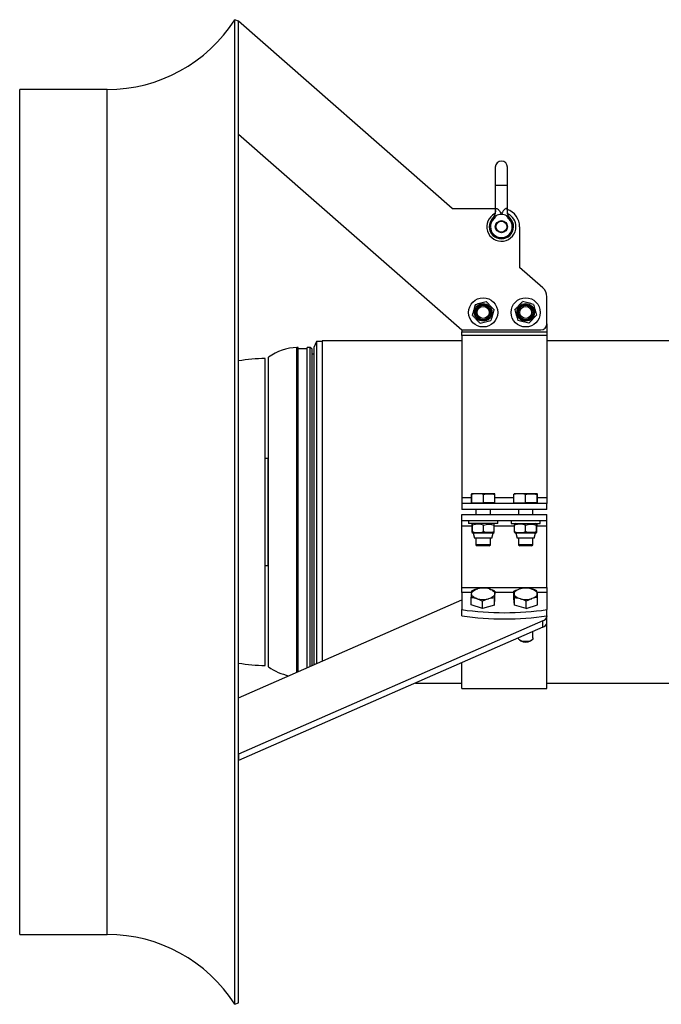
# Model space of a CAD drawing. Header units: millimetres. Extents: x 910 to 1967, y 1147 to 1973.
# Tile 1 of 6: x 910 to 1439, y 1147 to 1958. Entities that reach past the tile are written whole.
import ezdxf

# ---------------------------------------------------------------- set-up
doc = ezdxf.new("R2010")
doc.units = ezdxf.units.MM

msp = doc.modelspace()

# ---------------------------------------------------------------- linework, layer by layer
at = {"color": 7, "linetype": 'Continuous', "lineweight": 25}
for p, q in [((1090.46, 1956.36), (1087.66, 1957.56)), ((1087.66, 1146.56), (1087.66, 1957.56)), ((1090.44, 1956.35), (1090.45, 1956.35)), ((1266.54, 1802.06), (1090.45, 1956.36)), ((1090.45, 1352.52), (1090.45, 1956.35)), ((982.45, 1900.06), (910.45, 1900.06)), ((910.45, 1204.06), (910.45, 1900.06)), ((1090.45, 1863.29), (1274.45, 1702.06)), ((1301.95, 1836.06), (1301.95, 1821.06)), ((1311.95, 1821.06), (1311.95, 1836.06)), ((1301.95, 1821.06), (1301.95, 1800.31)), ((1311.95, 1800.31), (1311.95, 1821.06)), ((1266.54, 1802.06), (1301.95, 1802.06)), ((1299.72, 1793.97), (1300.44, 1793.28)), ((1314.18, 1793.97), (1313.45, 1793.28)), ((1321.95, 1787.06), (1321.95, 1753.51)), ((1341.04, 1736.78), (1321.95, 1753.51)), ((1344.45, 1707.06), (1344.45, 1729.26)), ((1344.45, 1707.06), (1344.45, 1700.5)), ((1274.45, 1702.06), (1339.45, 1702.06)), ((1274.45, 1702.06), (1274.45, 1700.5)), ((1274.45, 1700.5), (1344.45, 1700.5)), ((1274.45, 1697.56), (1274.45, 1700.5)), ((1344.45, 1697.56), (1274.45, 1697.56)), ((1274.45, 1697.56), (1274.45, 1563.66)), ((1344.45, 1700.5), (1344.45, 1697.56)), ((1344.45, 1697.56), (1344.45, 1563.66)), ((1139.67, 1687.56), (1138.67, 1687.56)), ((1138.67, 1552.06), (1138.67, 1687.56)), ((1139.67, 1552.06), (1139.67, 1687.56)), ((1149.67, 1687.56), (1147.17, 1687.56)), ((1147.17, 1552.06), (1147.17, 1687.56)), ((1151.17, 1686.06), (1149.67, 1687.56)), ((1149.67, 1552.06), (1149.67, 1687.56)), ((1154.8, 1692.56), (1152.47, 1687.56)), ((1152.47, 1687.56), (1152.47, 1426.22)), ((1159.47, 1692.56), (1154.8, 1692.56)), ((1154.8, 1692.56), (1154.8, 1427.24)), ((1274.45, 1692.98), (1159.47, 1692.98)), ((1159.47, 1692.98), (1159.47, 1429.29)), ((1486.45, 1692.98), (1344.45, 1692.98)), ((1115.37, 1552.06), (1115.37, 1679.56)), ((1147.17, 1686.56), (1139.67, 1686.56)), ((1151.17, 1552.06), (1151.17, 1686.06)), ((1152.47, 1682.06), (1151.17, 1682.06)), ((1112.47, 1425.68), (1112.47, 1678.44)), ((1115.07, 1596.14), (1112.47, 1596.05)), ((1282.32, 1559.66), (1282.32, 1566.63)), ((1287.39, 1567.16), (1282.45, 1567.16)), ((1282.58, 1559.66), (1282.58, 1566.63)), ((1296.89, 1567.16), (1287.39, 1567.16)), ((1292.2, 1559.66), (1292.2, 1566.63)), ((1301.45, 1567.16), (1296.89, 1567.16)), ((1301.57, 1559.66), (1301.57, 1566.63)), ((1317.32, 1559.66), (1317.32, 1566.63)), ((1322.01, 1567.16), (1317.45, 1567.16)), ((1331.51, 1567.16), (1322.01, 1567.16)), ((1326.69, 1559.66), (1326.69, 1566.63)), ((1336.45, 1567.16), (1331.51, 1567.16)), ((1336.32, 1559.66), (1336.32, 1566.63)), ((1336.57, 1559.66), (1336.57, 1566.63)), ((1274.45, 1563.66), (1274.45, 1559.06)), ((1274.45, 1559.06), (1274.45, 1554.06)), ((1344.45, 1559.06), (1274.45, 1559.06)), ((1282.58, 1559.66), (1282.32, 1559.66)), ((1282.58, 1559.66), (1292.2, 1559.66)), ((1283.29, 1559.66), (1283.63, 1559.06)), ((1301.57, 1559.66), (1292.2, 1559.66)), ((1300.26, 1559.06), (1300.61, 1559.66)), ((1317.32, 1559.66), (1326.69, 1559.66)), ((1318.29, 1559.66), (1318.63, 1559.06)), ((1336.32, 1559.66), (1326.69, 1559.66)), ((1335.26, 1559.06), (1335.61, 1559.66)), ((1336.57, 1559.66), (1336.32, 1559.66)), ((1344.45, 1563.66), (1344.45, 1559.06)), ((1344.45, 1554.06), (1344.45, 1559.06)), ((1115.37, 1424.56), (1115.37, 1552.06)), ((1138.67, 1420.17), (1138.67, 1552.06)), ((1139.67, 1420.61), (1139.67, 1552.06)), ((1147.17, 1423.9), (1147.17, 1552.06)), ((1149.67, 1424.99), (1149.67, 1552.06)), ((1151.17, 1425.65), (1151.17, 1552.06)), ((1344.45, 1554.06), (1274.45, 1554.06)), ((1274.45, 1545.06), (1274.45, 1550.06)), ((1274.45, 1550.06), (1344.45, 1550.06)), ((1285.95, 1554.06), (1285.95, 1550.06)), ((1297.95, 1550.06), (1297.95, 1554.06)), ((1320.95, 1554.06), (1320.95, 1550.06)), ((1332.95, 1550.06), (1332.95, 1554.06)), ((1344.45, 1545.06), (1344.45, 1550.06)), ((1274.45, 1545.06), (1344.45, 1545.06)), ((1274.45, 1540.46), (1274.45, 1545.06)), ((1279.95, 1545.06), (1279.95, 1542.56)), ((1303.95, 1542.56), (1279.95, 1542.56)), ((1282.83, 1535.87), (1282.83, 1541.25)), ((1283.82, 1542.56), (1282.92, 1542.04)), ((1283.07, 1535.87), (1283.07, 1541.25)), ((1292.19, 1535.87), (1292.19, 1541.25)), ((1300.97, 1542.04), (1300.07, 1542.56)), ((1301.07, 1535.87), (1301.07, 1541.25)), ((1303.95, 1542.56), (1303.95, 1545.06)), ((1314.95, 1545.06), (1314.95, 1542.56)), ((1314.95, 1542.56), (1338.95, 1542.56)), ((1317.83, 1535.87), (1317.83, 1541.25)), ((1318.82, 1542.56), (1317.92, 1542.04)), ((1326.71, 1535.87), (1326.71, 1541.25)), ((1335.97, 1542.04), (1335.07, 1542.56)), ((1335.82, 1535.87), (1335.82, 1541.25)), ((1336.07, 1535.87), (1336.07, 1541.25)), ((1338.95, 1542.56), (1338.95, 1545.06)), ((1344.45, 1540.46), (1344.45, 1545.06)), ((1274.45, 1489.89), (1274.45, 1540.46)), ((1282.92, 1535.08), (1283.82, 1534.56)), ((1283.82, 1534.56), (1284.9, 1530.56)), ((1283.83, 1534.56), (1283.82, 1534.56)), ((1300.07, 1534.56), (1283.83, 1534.56)), ((1299, 1530.56), (1300.07, 1534.56)), ((1300.07, 1534.56), (1300.97, 1535.08)), ((1317.92, 1535.08), (1318.82, 1534.56)), ((1318.82, 1534.56), (1319.9, 1530.56)), ((1335.07, 1534.56), (1318.82, 1534.56)), ((1334, 1530.56), (1335.07, 1534.56)), ((1335.07, 1534.56), (1335.97, 1535.08)), ((1344.45, 1489.89), (1344.45, 1540.46)), ((1284.9, 1530.56), (1284.9, 1530.56)), ((1299, 1530.56), (1284.9, 1530.56)), ((1285.95, 1530.56), (1285.95, 1525.14)), ((1285.95, 1525.14), (1287.02, 1524.06)), ((1292.09, 1525.14), (1285.95, 1525.14)), ((1297.95, 1525.14), (1292.09, 1525.14)), ((1296.87, 1524.06), (1297.95, 1525.14)), ((1297.95, 1525.14), (1297.95, 1530.56)), ((1334, 1530.56), (1319.9, 1530.56)), ((1320.95, 1530.56), (1320.95, 1525.14)), ((1320.95, 1525.14), (1322.02, 1524.06)), ((1332.95, 1525.14), (1320.95, 1525.14)), ((1331.87, 1524.06), (1332.95, 1525.14)), ((1332.95, 1525.14), (1332.95, 1530.56)), ((1292.06, 1524.06), (1287.02, 1524.06)), ((1296.87, 1524.06), (1292.06, 1524.06)), ((1331.87, 1524.06), (1322.02, 1524.06)), ((1112.47, 1508.07), (1115.07, 1507.98)), ((1274.45, 1489.89), (1344.45, 1489.89)), ((1274.45, 1485.76), (1274.45, 1489.89)), ((1274.45, 1485.76), (1274.45, 1471.66)), ((1282.56, 1485.76), (1274.45, 1485.76)), ((1301.69, 1480.7), (1301.69, 1486.73)), ((1317.2, 1485.76), (1301.69, 1485.76)), ((1317.2, 1480.7), (1317.2, 1486.73)), ((1344.45, 1485.76), (1336.34, 1485.76)), ((1344.45, 1489.89), (1344.45, 1485.76)), ((1344.45, 1485.76), (1344.45, 1471.66)), ((1090.45, 1399.05), (1274.45, 1479.66)), ((1282.2, 1475.66), (1282.2, 1481.69)), ((1291.43, 1472.7), (1291.43, 1478.73)), ((1301.18, 1475.22), (1301.18, 1481.25)), ((1301.18, 1475.22), (1301.69, 1480.7)), ((1317.71, 1475.22), (1317.2, 1480.7)), ((1317.71, 1475.22), (1317.71, 1481.25)), ((1327.46, 1472.7), (1327.46, 1478.73)), ((1336.69, 1475.66), (1336.69, 1481.69)), ((1274.45, 1466.46), (1274.45, 1471.66)), ((1291.43, 1472.7), (1282.2, 1475.66)), ((1301.18, 1475.22), (1291.43, 1472.7)), ((1327.46, 1472.7), (1317.71, 1475.22)), ((1327.46, 1472.7), (1336.69, 1475.66)), ((1344.45, 1466.46), (1344.45, 1471.66)), ((1341.04, 1462.3), (1090.45, 1352.51)), ((1341.04, 1457.1), (1341.04, 1462.3)), ((1344.45, 1466.46), (1344.45, 1466.06)), ((1344.45, 1460.86), (1344.45, 1466.06)), ((1344.45, 1406.56), (1344.45, 1460.86)), ((1341.04, 1457.1), (1090.45, 1347.32)), ((1332.95, 1448.28), (1332.95, 1453.56)), ((1320.95, 1448.3), (1320.95, 1448.28)), ((1322.05, 1446.55), (1322.93, 1445.93)), ((1330.97, 1445.93), (1331.85, 1446.55)), ((1274.45, 1406.56), (1274.45, 1427.93)), ((1236.13, 1411.14), (1274.45, 1411.14)), ((1344.45, 1411.14), (1486.45, 1411.14)), ((1274.45, 1406.56), (1344.45, 1406.56)), ((1090.44, 1352.52), (1090.45, 1352.52)), ((1090.45, 1349.91), (1090.45, 1352.51)), ((1090.45, 1347.32), (1090.45, 1349.91)), ((1090.45, 1147.76), (1090.45, 1347.32)), ((910.45, 1204.06), (982.45, 1204.06)), ((1087.66, 1146.56), (1090.45, 1147.76))]:
    msp.add_line(p, q, dxfattribs=at)
at = {"color": 1, "linetype": 'Continuous', "lineweight": 25}
for p, q in [((982.45, 1204.06), (982.45, 1900.06)), ((1306.95, 1821.06), (1301.95, 1821.06)), ((1311.95, 1821.06), (1306.95, 1821.06)), ((1115.07, 1507.98), (1115.07, 1596.14)), ((1282.32, 1563.66), (1274.45, 1563.66)), ((1317.32, 1563.66), (1301.57, 1563.66)), ((1344.45, 1563.66), (1336.57, 1563.66)), ((1282.83, 1540.46), (1274.45, 1540.46)), ((1317.83, 1540.46), (1301.07, 1540.46)), ((1344.45, 1540.46), (1336.07, 1540.46))]:
    msp.add_line(p, q, dxfattribs=at)
at = {"color": 7, "linetype": 'Continuous', "lineweight": 25, "flags": 128}
for points in [[(1090.45, 1956.36), (1090.45, 1956.36), (1090.45, 1956.36), (1090.45, 1956.36), (1090.44, 1956.36), (1090.44, 1956.35), (1090.44, 1956.35), (1090.44, 1956.35), (1090.44, 1956.35)], [(1282.46, 1484.9), (1282.6, 1485.51), (1282.9, 1486.12), (1283.35, 1486.69), (1283.95, 1487.24), (1284.69, 1487.74), (1285.55, 1488.19), (1286.52, 1488.57), (1287.59, 1488.89)], [(1286.82, 1480.68), (1285.82, 1481.04), (1284.92, 1481.48), (1284.15, 1481.96), (1283.51, 1482.49), (1283.01, 1483.06), (1282.67, 1483.66), (1282.48, 1484.27), (1282.46, 1484.9)], [(1301.44, 1484.45), (1301.3, 1483.83), (1301, 1483.23), (1300.54, 1482.65), (1299.94, 1482.11), (1299.21, 1481.61), (1298.34, 1481.16), (1297.37, 1480.77), (1296.31, 1480.45)], [(1297.08, 1488.67), (1298.08, 1488.3), (1298.97, 1487.87), (1299.75, 1487.39), (1300.39, 1486.85), (1300.88, 1486.28), (1301.23, 1485.69), (1301.41, 1485.07), (1301.44, 1484.45)], [(1317.46, 1484.45), (1317.48, 1485.07), (1317.67, 1485.69), (1318.01, 1486.28), (1318.51, 1486.85), (1319.15, 1487.39), (1319.92, 1487.87), (1320.82, 1488.3), (1321.82, 1488.67)], [(1322.59, 1480.45), (1321.52, 1480.77), (1320.55, 1481.16), (1319.69, 1481.61), (1318.95, 1482.11), (1318.35, 1482.65), (1317.9, 1483.23), (1317.6, 1483.83), (1317.46, 1484.45)], [(1331.31, 1488.89), (1332.37, 1488.57), (1333.34, 1488.19), (1334.21, 1487.74), (1334.94, 1487.24), (1335.54, 1486.69), (1336, 1486.12), (1336.3, 1485.51), (1336.44, 1484.9)], [(1336.44, 1484.9), (1336.41, 1484.27), (1336.23, 1483.66), (1335.88, 1483.06), (1335.39, 1482.49), (1334.75, 1481.96), (1333.97, 1481.48), (1333.08, 1481.04), (1332.08, 1480.68)], [(1332.28, 1446.9), (1331.43, 1446.28), (1330.29, 1445.79), (1328.95, 1445.45), (1327.48, 1445.29), (1325.98, 1445.32), (1324.53, 1445.53), (1323.24, 1445.92), (1322.19, 1446.45), (1321.43, 1447.1), (1321.02, 1447.82), (1320.95, 1448.28)], [(1332.95, 1448.28), (1332.8, 1447.61), (1332.28, 1446.9)], [(1090.45, 1352.51), (1090.45, 1352.51), (1090.45, 1352.51), (1090.45, 1352.51), (1090.44, 1352.51), (1090.44, 1352.51), (1090.44, 1352.51), (1090.44, 1352.52), (1090.44, 1352.52)], [(1090.45, 1347.32), (1090.45, 1347.32), (1090.45, 1347.32), (1090.45, 1347.32), (1090.44, 1347.32), (1090.44, 1347.32), (1090.44, 1347.32), (1090.44, 1347.32), (1090.44, 1347.32)]]:
    msp.add_lwpolyline(points, dxfattribs=at)
at = {"color": 7, "linetype": 'Continuous', "lineweight": 25}
for centre, radius in [((1306.95, 1787.06), 5), ((1306.95, 1787.06), 4.5), ((1291.95, 1716.46), 12), ((1326.95, 1716.46), 12), ((1291.95, 1716.46), 7.22), ((1291.95, 1716.46), 6.28), ((1291.95, 1716.46), 6), ((1291.95, 1716.46), 4.93), ((1326.95, 1716.46), 7.22), ((1326.95, 1716.46), 6.28), ((1326.95, 1716.46), 6), ((1326.95, 1716.46), 4.93)]:
    msp.add_circle(centre, radius, dxfattribs=at)
for centre, radius, start, end in [((982.45, 2025.06), 125, 270, 327.31636), ((1306.95, 1836.06), 5, 0, 180), ((1293.51, 1800.14), 8.79, 328.63486, 6.96359), ((1320.38, 1800.14), 8.79, 173.03641, 211.36514), ((1306.95, 1787.06), 15, 0, 71.17608), ((1306.95, 1787.06), 12, 116.39772, 0), ((1306.95, 1787.06), 10, 136.28959, 43.71041), ((1306.95, 1787.06), 9, 136.28959, 43.71041), ((1306.95, 1787.06), 10, 90, 116.61998), ((1306.95, 1787.06), 10, 63.38002, 90), ((1306.95, 1787.06), 12, 0, 63.12131), ((1334.45, 1729.26), 10, 0, 48.77405), ((1339.45, 1707.06), 5, 270, 0), ((1139.38, 1647.57), 40, 91.01471, 126.88487), ((1112.47, 1552.06), 126.38, 90, 100.03531), ((1114.97, 1599.14), 3, 272, 277.66226), ((1114.97, 1504.98), 3, 82.33774, 88), ((1291.93, 1471.58), 17.85, 73.23471, 104.08249), ((1326.97, 1471.58), 17.85, 75.91751, 106.76529), ((1291.97, 1497.76), 17.85, 253.23471, 284.08249), ((1326.93, 1497.76), 17.85, 255.91751, 286.76529), ((1309.45, 1714.5), 245.36, 261.79877, 278.20123), ((1309.45, 1709.31), 245.36, 261.79877, 278.20123), ((1339.78, 1466.87), 4.74, 285.44175, 350.16142), ((1339.78, 1461.67), 4.74, 285.44175, 350.16142), ((1326.95, 1452.82), 7.98, 239.7291, 300.2709), ((1112.47, 1552.06), 126.38, 259.96469, 270), ((1139.38, 1456.56), 40, 233.11513, 259.3493), ((982.45, 1079.06), 125, 32.68364, 90)]:
    msp.add_arc(centre, radius, start, end, dxfattribs=at)
at = {"color": 1, "linetype": 'Continuous', "lineweight": 25}
for points, knots in [([(1301.95, 1800.31), (1301.95, 1800.31), (1301.95, 1800.32), (1302.04, 1800.62), (1302.16, 1800.98), (1302.23, 1801.2)], [0, 0, 0, 0, 0.183871, 0.496256, 1, 1, 1, 1]), ([(1311.66, 1801.2), (1311.75, 1800.92), (1311.88, 1800.52), (1311.95, 1800.28), (1311.94, 1800.31), (1311.94, 1800.31)], [0, 0, 0, 0, 0.643411, 0.912935, 1, 1, 1, 1])]:
    msp.add_open_spline(points, degree=3, knots=knots, dxfattribs=at)
at = {"color": 7, "linetype": 'Continuous', "lineweight": 25}
for points, knots in [([(1302.23, 1801.2), (1302.28, 1801.34), (1302.33, 1801.46), (1302.45, 1801.68), (1302.53, 1801.77), (1302.7, 1801.92), (1302.8, 1801.97), (1303.01, 1802.02), (1303.13, 1802.02), (1303.51, 1801.94), (1303.77, 1801.79), (1304.15, 1801.49), (1304.28, 1801.38), (1304.52, 1801.13), (1304.64, 1801.01), (1304.99, 1800.61), (1305.2, 1800.31), (1305.61, 1799.71), (1305.8, 1799.39), (1306.35, 1798.43), (1306.67, 1797.75), (1306.95, 1797.06)], [0, 0, 0, 0, 0.0625, 0.0625, 0.125, 0.125, 0.1875, 0.1875, 0.25, 0.25, 0.375, 0.375, 0.4375, 0.4375, 0.5, 0.5, 0.625, 0.625, 0.75, 0.75, 1, 1, 1, 1]), ([(1311.66, 1801.2), (1311.62, 1801.34), (1311.57, 1801.46), (1311.44, 1801.68), (1311.37, 1801.77), (1311.2, 1801.92), (1311.1, 1801.97), (1310.88, 1802.02), (1310.76, 1802.02), (1310.39, 1801.94), (1310.12, 1801.79), (1309.74, 1801.49), (1309.61, 1801.38), (1309.37, 1801.13), (1309.25, 1801.01), (1308.91, 1800.61), (1308.69, 1800.31), (1308.28, 1799.71), (1308.09, 1799.39), (1307.55, 1798.43), (1307.23, 1797.75), (1306.95, 1797.06)], [0, 0, 0, 0, 0.0625, 0.0625, 0.125, 0.125, 0.1875, 0.1875, 0.25, 0.25, 0.375, 0.375, 0.4375, 0.4375, 0.5, 0.5, 0.625, 0.625, 0.75, 0.75, 1, 1, 1, 1]), ([(1299.72, 1793.97), (1299.6, 1793.84), (1299.44, 1793.67), (1299.47, 1793.7), (1299.48, 1793.71)], [0, 0, 0, 0, 0.7676979, 1, 1, 1, 1]), ([(1301.95, 1800.31), (1301.95, 1800.3), (1301.98, 1799.86), (1301.88, 1799), (1301.66, 1797.8), (1301.32, 1796.74), (1300.91, 1795.82), (1300.49, 1795.07), (1300.09, 1794.48), (1299.79, 1794.08), (1299.59, 1793.84), (1299.51, 1793.74), (1299.49, 1793.72), (1299.48, 1793.71)], [0, 0, 0, 0, 0.0036, 0.184461, 0.353065, 0.507953, 0.647028, 0.767465, 0.865755, 0.937889, 0.977833, 0.991419, 1, 1, 1, 1]), ([(1302.47, 1796), (1302.32, 1795.93), (1302.18, 1795.87), (1301.88, 1795.78), (1301.73, 1795.75), (1301.46, 1795.7), (1301.34, 1795.68), (1301.19, 1795.66), (1301.15, 1795.65), (1301.07, 1795.62), (1301.04, 1795.59), (1301.01, 1795.57)], [0, 0, 0, 0, 0.25, 0.25, 0.5, 0.5, 0.75, 0.75, 0.875, 0.875, 1, 1, 1, 1]), ([(1311.43, 1796), (1311.57, 1795.93), (1311.72, 1795.87), (1312.01, 1795.78), (1312.16, 1795.74), (1312.37, 1795.71), (1312.43, 1795.7), (1312.55, 1795.68), (1312.61, 1795.67), (1312.71, 1795.66), (1312.75, 1795.65), (1312.82, 1795.62), (1312.85, 1795.59), (1312.88, 1795.57)], [0, 0, 0, 0, 0.25, 0.25, 0.5, 0.5, 0.625, 0.625, 0.75, 0.75, 0.875, 0.875, 1, 1, 1, 1]), ([(1314.42, 1793.71), (1314.42, 1793.71), (1314.41, 1793.72), (1314.38, 1793.76), (1314.26, 1793.89), (1314.03, 1794.18), (1313.53, 1794.85), (1312.91, 1795.92), (1312.31, 1797.45), (1311.98, 1798.93), (1311.97, 1799.93), (1311.96, 1800.31)], [0, 0, 0, 0, 0.000055, 0.011434, 0.02737, 0.080756, 0.160207, 0.378321, 0.586228, 0.842558, 1, 1, 1, 1]), ([(1285.54, 1723.11), (1285.33, 1722.39), (1285.12, 1721.66), (1284.69, 1720.18), (1284.48, 1719.44), (1284.15, 1718.3), (1284.04, 1717.92), (1283.83, 1717.17), (1283.72, 1716.8), (1283.4, 1715.69), (1283.19, 1714.96), (1282.98, 1714.23)], [0, 0, 0, 0, 0.25, 0.25, 0.5, 0.5, 0.625, 0.625, 0.75, 0.75, 1, 1, 1, 1]), ([(1285.54, 1723.11), (1286.27, 1723.29), (1287.01, 1723.48), (1288.51, 1723.85), (1289.27, 1724.04), (1290.78, 1724.41), (1291.55, 1724.6), (1293.05, 1724.97), (1293.78, 1725.16), (1294.5, 1725.33)], [0, 0, 0, 0, 0.25, 0.25, 0.5, 0.5, 0.75, 0.75, 1, 1, 1, 1]), ([(1300.91, 1718.68), (1300.39, 1719.23), (1299.86, 1719.77), (1298.8, 1720.88), (1298.26, 1721.44), (1297.44, 1722.28), (1297.17, 1722.57), (1296.63, 1723.13), (1296.36, 1723.41), (1295.56, 1724.24), (1295.03, 1724.79), (1294.5, 1725.33)], [0, 0, 0, 0, 0.25, 0.25, 0.5, 0.5, 0.625, 0.625, 0.75, 0.75, 1, 1, 1, 1]), ([(1317.98, 1718.68), (1318.5, 1719.23), (1319.03, 1719.77), (1320.1, 1720.88), (1320.64, 1721.44), (1321.45, 1722.28), (1321.73, 1722.57), (1322.27, 1723.13), (1322.54, 1723.41), (1323.34, 1724.24), (1323.87, 1724.79), (1324.39, 1725.33)], [0, 0, 0, 0, 0.25, 0.25, 0.5, 0.5, 0.625, 0.625, 0.75, 0.75, 1, 1, 1, 1]), ([(1333.36, 1723.11), (1332.63, 1723.29), (1331.88, 1723.48), (1330.38, 1723.85), (1329.63, 1724.04), (1328.11, 1724.41), (1327.35, 1724.6), (1325.85, 1724.97), (1325.12, 1725.16), (1324.39, 1725.33)], [0, 0, 0, 0, 0.25, 0.25, 0.5, 0.5, 0.75, 0.75, 1, 1, 1, 1]), ([(1333.36, 1723.11), (1333.57, 1722.39), (1333.78, 1721.66), (1334.2, 1720.18), (1334.42, 1719.44), (1334.74, 1718.3), (1334.85, 1717.92), (1335.07, 1717.17), (1335.17, 1716.8), (1335.49, 1715.69), (1335.7, 1714.96), (1335.91, 1714.23)], [0, 0, 0, 0, 0.25, 0.25, 0.5, 0.5, 0.625, 0.625, 0.75, 0.75, 1, 1, 1, 1]), ([(1289.39, 1707.58), (1288.87, 1708.12), (1288.34, 1708.67), (1287.28, 1709.78), (1286.74, 1710.34), (1285.92, 1711.18), (1285.65, 1711.47), (1285.1, 1712.03), (1284.84, 1712.31), (1284.03, 1713.14), (1283.51, 1713.69), (1282.98, 1714.23)], [0, 0, 0, 0, 0.25, 0.25, 0.5, 0.5, 0.625, 0.625, 0.75, 0.75, 1, 1, 1, 1]), ([(1300.91, 1718.68), (1300.7, 1717.96), (1300.49, 1717.23), (1300.07, 1715.75), (1299.85, 1715.01), (1299.53, 1713.88), (1299.42, 1713.5), (1299.2, 1712.75), (1299.1, 1712.37), (1298.78, 1711.26), (1298.57, 1710.53), (1298.36, 1709.81)], [0, 0, 0, 0, 0.25, 0.25, 0.5, 0.5, 0.625, 0.625, 0.75, 0.75, 1, 1, 1, 1]), ([(1317.98, 1718.68), (1318.19, 1717.96), (1318.4, 1717.23), (1318.83, 1715.75), (1319.04, 1715.01), (1319.37, 1713.88), (1319.48, 1713.5), (1319.69, 1712.75), (1319.8, 1712.37), (1320.12, 1711.26), (1320.33, 1710.53), (1320.54, 1709.81)], [0, 0, 0, 0, 0.25, 0.25, 0.5, 0.5, 0.625, 0.625, 0.75, 0.75, 1, 1, 1, 1]), ([(1329.5, 1707.58), (1330.03, 1708.12), (1330.55, 1708.67), (1331.62, 1709.78), (1332.16, 1710.34), (1332.98, 1711.18), (1333.25, 1711.47), (1333.79, 1712.03), (1334.06, 1712.31), (1334.86, 1713.14), (1335.39, 1713.69), (1335.91, 1714.23)], [0, 0, 0, 0, 0.25, 0.25, 0.5, 0.5, 0.625, 0.625, 0.75, 0.75, 1, 1, 1, 1]), ([(1289.39, 1707.58), (1290.12, 1707.76), (1290.87, 1707.95), (1292.36, 1708.32), (1293.12, 1708.51), (1294.63, 1708.88), (1295.4, 1709.07), (1296.9, 1709.44), (1297.63, 1709.63), (1298.36, 1709.81)], [0, 0, 0, 0, 0.25, 0.25, 0.5, 0.5, 0.75, 0.75, 1, 1, 1, 1]), ([(1329.5, 1707.58), (1328.78, 1707.76), (1328.03, 1707.95), (1326.53, 1708.32), (1325.78, 1708.51), (1324.26, 1708.88), (1323.49, 1709.07), (1322, 1709.44), (1321.26, 1709.63), (1320.54, 1709.81)], [0, 0, 0, 0, 0.25, 0.25, 0.5, 0.5, 0.75, 0.75, 1, 1, 1, 1]), ([(1282.45, 1567.16), (1282.43, 1567.16), (1282.41, 1567.11), (1282.37, 1566.93), (1282.34, 1566.79), (1282.32, 1566.63)], [0, 0, 0, 0, 0.5, 0.5, 1, 1, 1, 1]), ([(1282.58, 1566.63), (1282.56, 1566.79), (1282.53, 1566.93), (1282.49, 1567.11), (1282.47, 1567.16), (1282.45, 1567.16)], [0, 0, 0, 0, 0.5, 0.5, 1, 1, 1, 1]), ([(1287.39, 1567.16), (1286.59, 1567.16), (1285.78, 1567.11), (1284.18, 1566.93), (1283.38, 1566.79), (1282.58, 1566.63)], [0, 0, 0, 0, 0.5, 0.5, 1, 1, 1, 1]), ([(1292.2, 1566.63), (1291.4, 1566.79), (1290.6, 1566.93), (1288.99, 1567.11), (1288.19, 1567.16), (1287.39, 1567.16)], [0, 0, 0, 0, 0.5, 0.5, 1, 1, 1, 1]), ([(1292.2, 1566.63), (1292.98, 1566.79), (1293.76, 1566.93), (1295.32, 1567.11), (1296.11, 1567.16), (1296.89, 1567.16)], [0, 0, 0, 0, 0.5, 0.5, 1, 1, 1, 1]), ([(1296.89, 1567.16), (1297.67, 1567.16), (1298.45, 1567.11), (1300.01, 1566.93), (1300.79, 1566.79), (1301.57, 1566.63)], [0, 0, 0, 0, 0.5, 0.5, 1, 1, 1, 1]), ([(1301.57, 1566.63), (1301.55, 1566.79), (1301.53, 1566.93), (1301.49, 1567.11), (1301.47, 1567.16), (1301.45, 1567.16)], [0, 0, 0, 0, 0.5, 0.5, 1, 1, 1, 1]), ([(1322.01, 1567.16), (1321.23, 1567.16), (1320.45, 1567.11), (1318.89, 1566.93), (1318.1, 1566.79), (1317.32, 1566.63)], [0, 0, 0, 0, 0.5, 0.5, 1, 1, 1, 1]), ([(1317.45, 1567.16), (1317.43, 1567.16), (1317.41, 1567.11), (1317.37, 1566.93), (1317.34, 1566.79), (1317.32, 1566.63)], [0, 0, 0, 0, 0.5, 0.5, 1, 1, 1, 1]), ([(1326.69, 1566.63), (1325.91, 1566.79), (1325.13, 1566.93), (1323.57, 1567.11), (1322.79, 1567.16), (1322.01, 1567.16)], [0, 0, 0, 0, 0.5, 0.5, 1, 1, 1, 1]), ([(1326.69, 1566.63), (1327.5, 1566.79), (1328.3, 1566.93), (1329.9, 1567.11), (1330.7, 1567.16), (1331.51, 1567.16)], [0, 0, 0, 0, 0.5, 0.5, 1, 1, 1, 1]), ([(1331.51, 1567.16), (1332.31, 1567.16), (1333.11, 1567.11), (1334.71, 1566.93), (1335.52, 1566.79), (1336.32, 1566.63)], [0, 0, 0, 0, 0.5, 0.5, 1, 1, 1, 1]), ([(1336.45, 1567.16), (1336.42, 1567.16), (1336.4, 1567.11), (1336.36, 1566.93), (1336.34, 1566.79), (1336.32, 1566.63)], [0, 0, 0, 0, 0.5, 0.5, 1, 1, 1, 1]), ([(1336.57, 1566.63), (1336.55, 1566.79), (1336.53, 1566.93), (1336.49, 1567.11), (1336.47, 1567.16), (1336.45, 1567.16)], [0, 0, 0, 0, 0.5, 0.5, 1, 1, 1, 1]), ([(1283.07, 1541.25), (1283.05, 1541.5), (1283.03, 1541.7), (1282.99, 1541.98), (1282.97, 1542.06), (1282.94, 1542.06), (1282.93, 1542.04), (1282.91, 1541.96), (1282.9, 1541.91), (1282.87, 1541.7), (1282.85, 1541.49), (1282.83, 1541.25)], [0, 0, 0, 0, 0.25, 0.25, 0.5, 0.5, 0.625, 0.625, 0.75, 0.75, 1, 1, 1, 1]), ([(1292.19, 1541.25), (1291.44, 1541.5), (1290.69, 1541.7), (1289.18, 1541.98), (1288.41, 1542.06), (1287.25, 1542.06), (1286.86, 1542.04), (1286.09, 1541.96), (1285.71, 1541.91), (1284.57, 1541.7), (1283.82, 1541.5), (1283.07, 1541.25)], [0, 0, 0, 0, 0.25, 0.25, 0.5, 0.5, 0.625, 0.625, 0.75, 0.75, 1, 1, 1, 1]), ([(1292.19, 1541.25), (1292.91, 1541.5), (1293.64, 1541.7), (1295.12, 1541.98), (1295.86, 1542.06), (1297, 1542.06), (1297.38, 1542.04), (1298.13, 1541.96), (1298.5, 1541.91), (1299.61, 1541.7), (1300.34, 1541.5), (1301.07, 1541.25)], [0, 0, 0, 0, 0.25, 0.25, 0.5, 0.5, 0.625, 0.625, 0.75, 0.75, 1, 1, 1, 1]), ([(1301.07, 1541.25), (1301.06, 1541.37), (1301.03, 1541.72), (1300.99, 1542.04), (1300.96, 1542.01), (1300.95, 1542)], [0, 0, 0, 0, 0.279151, 0.79803, 1, 1, 1, 1]), ([(1326.71, 1541.25), (1325.98, 1541.5), (1325.25, 1541.7), (1323.78, 1541.98), (1323.03, 1542.06), (1321.9, 1542.06), (1321.52, 1542.04), (1320.77, 1541.96), (1320.4, 1541.91), (1319.29, 1541.7), (1318.56, 1541.5), (1317.83, 1541.25)], [0, 0, 0, 0, 0.25, 0.25, 0.5, 0.5, 0.625, 0.625, 0.75, 0.75, 1, 1, 1, 1]), ([(1317.83, 1541.25), (1317.84, 1541.37), (1317.87, 1541.72), (1317.91, 1542.04), (1317.94, 1542.01), (1317.95, 1542)], [0, 0, 0, 0, 0.279151, 0.79803, 1, 1, 1, 1]), ([(1326.71, 1541.25), (1327.45, 1541.5), (1328.2, 1541.7), (1329.72, 1541.98), (1330.48, 1542.06), (1331.64, 1542.06), (1332.03, 1542.04), (1332.8, 1541.96), (1333.19, 1541.91), (1334.33, 1541.7), (1335.08, 1541.5), (1335.82, 1541.25)], [0, 0, 0, 0, 0.25, 0.25, 0.5, 0.5, 0.625, 0.625, 0.75, 0.75, 1, 1, 1, 1]), ([(1335.82, 1541.25), (1335.84, 1541.37), (1335.87, 1541.72), (1335.91, 1542.06), (1335.94, 1542.01), (1335.95, 1542)], [0, 0, 0, 0, 0.257829, 0.737074, 1, 1, 1, 1]), ([(1283.07, 1535.87), (1283.05, 1535.63), (1283.03, 1535.42), (1282.99, 1535.14), (1282.97, 1535.07), (1282.94, 1535.07), (1282.93, 1535.09), (1282.91, 1535.16), (1282.9, 1535.22), (1282.87, 1535.43), (1282.85, 1535.63), (1282.83, 1535.87)], [0, 0, 0, 0, 0.25, 0.25, 0.5, 0.5, 0.625, 0.625, 0.75, 0.75, 1, 1, 1, 1]), ([(1283.07, 1535.87), (1283.81, 1535.63), (1284.56, 1535.43), (1286.08, 1535.15), (1286.85, 1535.07), (1288.01, 1535.07), (1288.4, 1535.09), (1289.17, 1535.16), (1289.55, 1535.21), (1290.69, 1535.43), (1291.44, 1535.63), (1292.19, 1535.87)], [0, 0, 0, 0, 0.25, 0.25, 0.5, 0.5, 0.625, 0.625, 0.75, 0.75, 1, 1, 1, 1]), ([(1301.07, 1535.87), (1300.34, 1535.63), (1299.61, 1535.43), (1298.14, 1535.15), (1297.39, 1535.07), (1296.26, 1535.07), (1295.88, 1535.09), (1295.13, 1535.16), (1294.76, 1535.21), (1293.65, 1535.43), (1292.91, 1535.63), (1292.19, 1535.87)], [0, 0, 0, 0, 0.25, 0.25, 0.5, 0.5, 0.625, 0.625, 0.75, 0.75, 1, 1, 1, 1]), ([(1300.95, 1535.12), (1300.96, 1535.11), (1300.99, 1535.08), (1301.02, 1535.4), (1301.06, 1535.75), (1301.07, 1535.87)], [0, 0, 0, 0, 0.188625, 0.720848, 1, 1, 1, 1]), ([(1317.95, 1535.12), (1317.94, 1535.11), (1317.91, 1535.08), (1317.87, 1535.4), (1317.84, 1535.75), (1317.83, 1535.87)], [0, 0, 0, 0, 0.188625, 0.720848, 1, 1, 1, 1]), ([(1317.83, 1535.87), (1318.55, 1535.63), (1319.28, 1535.43), (1320.76, 1535.15), (1321.5, 1535.07), (1322.64, 1535.07), (1323.02, 1535.09), (1323.77, 1535.16), (1324.14, 1535.21), (1325.25, 1535.43), (1325.98, 1535.63), (1326.71, 1535.87)], [0, 0, 0, 0, 0.25, 0.25, 0.5, 0.5, 0.625, 0.625, 0.75, 0.75, 1, 1, 1, 1]), ([(1335.82, 1535.87), (1335.08, 1535.63), (1334.33, 1535.43), (1332.82, 1535.15), (1332.05, 1535.07), (1330.89, 1535.07), (1330.5, 1535.09), (1329.73, 1535.16), (1329.34, 1535.21), (1328.2, 1535.43), (1327.45, 1535.63), (1326.71, 1535.87)], [0, 0, 0, 0, 0.25, 0.25, 0.5, 0.5, 0.625, 0.625, 0.75, 0.75, 1, 1, 1, 1]), ([(1335.95, 1535.12), (1335.94, 1535.11), (1335.91, 1535.06), (1335.87, 1535.4), (1335.84, 1535.75), (1335.82, 1535.87)], [0, 0, 0, 0, 0.2505912, 0.7421676, 1, 1, 1, 1]), ([(1282.2, 1481.69), (1282.24, 1482.29), (1282.29, 1482.87), (1282.37, 1483.94), (1282.42, 1484.44), (1282.46, 1484.9)], [0, 0, 0, 0, 0.5, 0.5, 1, 1, 1, 1]), ([(1282.46, 1484.9), (1282.5, 1485.35), (1282.54, 1485.77), (1282.63, 1486.52), (1282.67, 1486.86), (1282.71, 1487.17)], [0, 0, 0, 0, 0.5, 0.5, 1, 1, 1, 1]), ([(1287.59, 1488.89), (1286.77, 1488.68), (1285.96, 1488.43), (1284.34, 1487.85), (1283.52, 1487.52), (1282.71, 1487.17)], [0, 0, 0, 0, 0.5, 0.5, 1, 1, 1, 1]), ([(1292.46, 1489.69), (1291.65, 1489.62), (1290.84, 1489.53), (1289.21, 1489.27), (1288.4, 1489.1), (1287.59, 1488.89)], [0, 0, 0, 0, 0.5, 0.5, 1, 1, 1, 1]), ([(1297.08, 1488.67), (1296.31, 1488.92), (1295.54, 1489.12), (1294, 1489.46), (1293.23, 1489.59), (1292.46, 1489.69)], [0, 0, 0, 0, 0.5, 0.5, 1, 1, 1, 1]), ([(1301.69, 1486.73), (1300.92, 1487.12), (1300.15, 1487.48), (1298.62, 1488.14), (1297.85, 1488.42), (1297.08, 1488.67)], [0, 0, 0, 0, 0.5, 0.5, 1, 1, 1, 1]), ([(1301.44, 1484.45), (1301.39, 1483.99), (1301.35, 1483.5), (1301.27, 1482.42), (1301.22, 1481.85), (1301.18, 1481.25)], [0, 0, 0, 0, 0.5, 0.5, 1, 1, 1, 1]), ([(1301.69, 1486.73), (1301.65, 1486.41), (1301.61, 1486.08), (1301.52, 1485.32), (1301.48, 1484.91), (1301.44, 1484.45)], [0, 0, 0, 0, 0.5, 0.5, 1, 1, 1, 1]), ([(1317.2, 1486.73), (1317.97, 1487.12), (1318.74, 1487.48), (1320.28, 1488.14), (1321.05, 1488.42), (1321.82, 1488.67)], [0, 0, 0, 0, 0.5, 0.5, 1, 1, 1, 1]), ([(1317.2, 1486.73), (1317.24, 1486.41), (1317.29, 1486.08), (1317.37, 1485.32), (1317.42, 1484.91), (1317.46, 1484.45)], [0, 0, 0, 0, 0.5, 0.5, 1, 1, 1, 1]), ([(1317.46, 1484.45), (1317.5, 1483.99), (1317.54, 1483.5), (1317.63, 1482.42), (1317.67, 1481.85), (1317.71, 1481.25)], [0, 0, 0, 0, 0.5, 0.5, 1, 1, 1, 1]), ([(1321.82, 1488.67), (1322.59, 1488.92), (1323.36, 1489.12), (1324.9, 1489.46), (1325.67, 1489.59), (1326.43, 1489.69)], [0, 0, 0, 0, 0.5, 0.5, 1, 1, 1, 1]), ([(1331.31, 1488.89), (1330.49, 1489.1), (1329.68, 1489.27), (1328.06, 1489.53), (1327.24, 1489.62), (1326.43, 1489.69)], [0, 0, 0, 0, 0.5, 0.5, 1, 1, 1, 1]), ([(1336.18, 1487.17), (1335.37, 1487.52), (1334.56, 1487.85), (1332.93, 1488.43), (1332.12, 1488.68), (1331.31, 1488.89)], [0, 0, 0, 0, 0.5, 0.5, 1, 1, 1, 1]), ([(1336.44, 1484.9), (1336.39, 1485.35), (1336.35, 1485.77), (1336.27, 1486.52), (1336.22, 1486.86), (1336.18, 1487.17)], [0, 0, 0, 0, 0.5, 0.5, 1, 1, 1, 1]), ([(1336.69, 1481.69), (1336.65, 1482.29), (1336.61, 1482.87), (1336.52, 1483.94), (1336.48, 1484.44), (1336.44, 1484.9)], [0, 0, 0, 0, 0.5, 0.5, 1, 1, 1, 1]), ([(1282.2, 1481.69), (1282.97, 1481.59), (1283.74, 1481.46), (1285.28, 1481.13), (1286.05, 1480.92), (1286.82, 1480.68)], [0, 0, 0, 0, 0.5, 0.5, 1, 1, 1, 1]), ([(1286.82, 1480.68), (1287.59, 1480.43), (1288.36, 1480.14), (1289.9, 1479.49), (1290.67, 1479.12), (1291.43, 1478.73)], [0, 0, 0, 0, 0.5, 0.5, 1, 1, 1, 1]), ([(1296.31, 1480.45), (1295.49, 1480.24), (1294.68, 1479.99), (1293.06, 1479.41), (1292.24, 1479.08), (1291.43, 1478.73)], [0, 0, 0, 0, 0.5, 0.5, 1, 1, 1, 1]), ([(1301.18, 1481.25), (1300.37, 1481.18), (1299.56, 1481.09), (1297.93, 1480.83), (1297.12, 1480.66), (1296.31, 1480.45)], [0, 0, 0, 0, 0.5, 0.5, 1, 1, 1, 1]), ([(1322.59, 1480.45), (1321.77, 1480.66), (1320.96, 1480.83), (1319.34, 1481.09), (1318.52, 1481.18), (1317.71, 1481.25)], [0, 0, 0, 0, 0.5, 0.5, 1, 1, 1, 1]), ([(1327.46, 1478.73), (1326.65, 1479.08), (1325.84, 1479.41), (1324.21, 1479.99), (1323.4, 1480.24), (1322.59, 1480.45)], [0, 0, 0, 0, 0.5, 0.5, 1, 1, 1, 1]), ([(1332.08, 1480.68), (1331.31, 1480.43), (1330.54, 1480.14), (1329, 1479.49), (1328.23, 1479.12), (1327.46, 1478.73)], [0, 0, 0, 0, 0.5, 0.5, 1, 1, 1, 1]), ([(1336.69, 1481.69), (1335.92, 1481.59), (1335.15, 1481.46), (1333.62, 1481.13), (1332.85, 1480.92), (1332.08, 1480.68)], [0, 0, 0, 0, 0.5, 0.5, 1, 1, 1, 1])]:
    msp.add_open_spline(points, degree=3, knots=knots, dxfattribs=at)
for points in [[(1299.72, 1793.97), (1300.19, 1794.47), (1300.62, 1795), (1301.01, 1795.57)], [(1302.47, 1796), (1301.89, 1795.02), (1301.23, 1794.1), (1300.44, 1793.28)], [(1313.45, 1793.28), (1312.67, 1794.1), (1312, 1795.02), (1311.43, 1796)], [(1312.88, 1795.57), (1313.27, 1795), (1313.7, 1794.47), (1314.18, 1793.97)], [(1335.98, 1541.99), (1336.01, 1541.87), (1336.04, 1541.6), (1336.07, 1541.25)], [(1335.98, 1535.14), (1336.01, 1535.25), (1336.04, 1535.52), (1336.07, 1535.87)], [(1090.44, 1352.52), (1090.45, 1351.65), (1090.45, 1350.78), (1090.45, 1349.91)], [(1090.45, 1349.91), (1090.45, 1349.05), (1090.45, 1348.18), (1090.44, 1347.32)]]:
    msp.add_open_spline(points, degree=3, dxfattribs=at)

doc.saveas('drawing.dxf')
